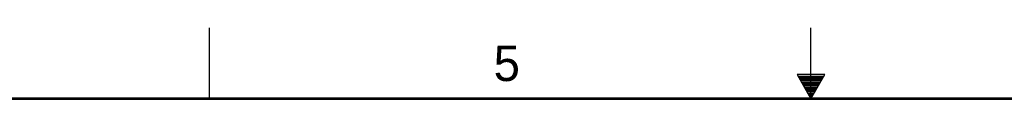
# Model space of a CAD drawing. Header units: inches. Extents: x 0 to 34, y 0 to 22.
# Tile 26 of 37: x 11.4 to 18.4, y 21.5 to 22. Entities that reach past the tile are written whole.
import ezdxf

# ---------------------------------------------------------------- set-up
doc = ezdxf.new("R2010")
doc.units = ezdxf.units.IN
doc.header["$LTSCALE"] = 1.87
doc.header["$MEASUREMENT"] = 0
doc.layers.get('0').update_dxf_attribs({"linetype": 'CONTINUOUS'})
doc.styles.add('TEXTSTYLE_2', font='txt')

msp = doc.modelspace()

# ---------------------------------------------------------------- linework, layer by layer
at = {"color": 2, "linetype": 'CONTINUOUS'}
for p, q in [((12.75, 21.5), (12.75, 22)), ((17, 21.5), (17, 22)), ((16.902, 21.6697), (17, 21.5)), ((17.098, 21.6697), (16.902, 21.6697)), ((16.9076, 21.66), (17.0924, 21.66)), ((16.9134, 21.65), (17.0866, 21.65)), ((16.9192, 21.64), (17.0808, 21.64)), ((17, 21.5), (17.098, 21.6697)), ((16.925, 21.63), (17.0751, 21.63)), ((16.9307, 21.62), (17.0693, 21.62)), ((16.9365, 21.61), (17.0635, 21.61)), ((16.9423, 21.6), (17.0578, 21.6)), ((16.9481, 21.59), (17.052, 21.59)), ((16.9538, 21.58), (17.0462, 21.58)), ((16.9596, 21.57), (17.0404, 21.57)), ((16.9654, 21.56), (17.0347, 21.56)), ((16.9712, 21.55), (17.0289, 21.55)), ((16.9769, 21.54), (17.0231, 21.54)), ((16.9827, 21.53), (17.0173, 21.53)), ((16.9885, 21.52), (17.0116, 21.52)), ((16.9942, 21.51), (17.0058, 21.51))]:
    msp.add_line(p, q, dxfattribs=at)
at = {"color": 7, "linetype": 'CONTINUOUS', "const_width": 0.02}
msp.add_lwpolyline([(33.5, 21.5), (0.5, 21.5)], dxfattribs=at)

# ---------------------------------------------------------------- texts
at = {"color": 2, "linetype": 'CONTINUOUS', "insert": (14.7577, 21.8747), "char_height": 0.25, "width": 0.25, "attachment_point": 1, "line_spacing_factor": 0.9, "style": 'TEXTSTYLE_2'}
msp.add_mtext('5', dxfattribs=at)

doc.saveas('drawing.dxf')
